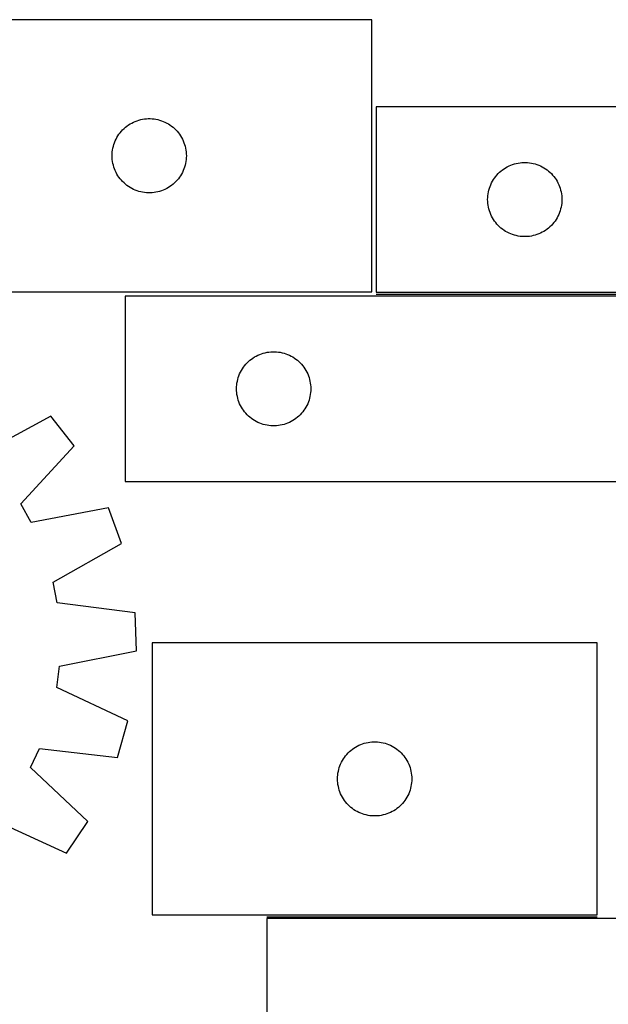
# Model space of a CAD drawing. Header units: millimetres. Extents: x 7 to 1493, y 7 to 2993.
# Tile 12 of 13: x 1049 to 1287, y 2595 to 2993. Entities that reach past the tile are written whole.
import ezdxf

# ---------------------------------------------------------------- set-up
doc = ezdxf.new("R2010")
doc.units = ezdxf.units.MM
doc.layers.add('COMMON', color=5, linetype='CONTINUOUS', true_color=0x0000ff)
doc.layers.add('CUT', color=7, linetype='CONTINUOUS', true_color=0x000000)

msp = doc.modelspace()

# ---------------------------------------------------------------- linework, layer by layer
at = {"layer": 'COMMON'}
for p, q in [((1193.444698, 2882.483434), (1391.944697, 2882.483434)), ((1149.232899, 2630.816185), (1282.770752, 2630.816185))]:
    msp.add_line(p, q, dxfattribs=at)
at = {"layer": 'CUT'}
for p, q in [((1191.651582, 2993.43167), (1011.651582, 2993.43167)), ((1191.651582, 2883.43167), (1191.651582, 2993.43167)), ((1493.444698, 2958.233435), (1193.444698, 2958.233435)), ((1193.444698, 2958.233435), (1193.444698, 2883.233435)), ((1098.206266, 2953.030636), (1098.962371, 2953.18864)), ((1098.962371, 2953.18864), (1099.725607, 2953.307511)), ((1099.725607, 2953.307511), (1100.49395, 2953.386933)), ((1100.49395, 2953.386933), (1101.265363, 2953.426697)), ((1101.265363, 2953.426697), (1102.037801, 2953.426697)), ((1102.037801, 2953.426697), (1102.809214, 2953.386933)), ((1102.809214, 2953.386933), (1103.577557, 2953.307511)), ((1103.577557, 2953.307511), (1104.340793, 2953.18864)), ((1104.340793, 2953.18864), (1105.096898, 2953.030636)), ((1090.909299, 2948.900833), (1091.462482, 2949.439951)), ((1091.462482, 2949.439951), (1092.042684, 2949.949877)), ((1092.042684, 2949.949877), (1092.648368, 2950.429259)), ((1092.648368, 2950.429259), (1093.277926, 2950.876826)), ((1093.277926, 2950.876826), (1093.92969, 2951.29139)), ((1093.92969, 2951.29139), (1094.601931, 2951.671852)), ((1094.601931, 2951.671852), (1095.292866, 2952.017204)), ((1095.292866, 2952.017204), (1096.000664, 2952.32653)), ((1096.000664, 2952.32653), (1096.723446, 2952.599009)), ((1096.723446, 2952.599009), (1097.459298, 2952.833919)), ((1097.459298, 2952.833919), (1098.206266, 2953.030636)), ((1105.096898, 2953.030636), (1105.843867, 2952.833919)), ((1105.843867, 2952.833919), (1106.579718, 2952.599009)), ((1106.579718, 2952.599009), (1107.3025, 2952.32653)), ((1107.3025, 2952.32653), (1108.010298, 2952.017204)), ((1108.010298, 2952.017204), (1108.701233, 2951.671852)), ((1108.701233, 2951.671852), (1109.373474, 2951.29139)), ((1109.373474, 2951.29139), (1110.025238, 2950.876826)), ((1110.025238, 2950.876826), (1110.654796, 2950.429259)), ((1110.654796, 2950.429259), (1111.26048, 2949.949877)), ((1111.26048, 2949.949877), (1111.840682, 2949.439951)), ((1111.840682, 2949.439951), (1112.393865, 2948.900833)), ((1087.906828, 2944.438479), (1088.234276, 2945.138077)), ((1088.234276, 2945.138077), (1088.597303, 2945.819891)), ((1088.597303, 2945.819891), (1088.994949, 2946.482113)), ((1088.994949, 2946.482113), (1089.426157, 2947.122987)), ((1089.426157, 2947.122987), (1089.889785, 2947.740813)), ((1089.889785, 2947.740813), (1090.384603, 2948.333952)), ((1090.384603, 2948.333952), (1090.909299, 2948.900833)), ((1112.393865, 2948.900833), (1112.918561, 2948.333952)), ((1112.918561, 2948.333952), (1113.413379, 2947.740813)), ((1113.413379, 2947.740813), (1113.877007, 2947.122987)), ((1113.877007, 2947.122987), (1114.308215, 2946.482113)), ((1114.308215, 2946.482113), (1114.705861, 2945.819891)), ((1114.705861, 2945.819891), (1115.068888, 2945.138077)), ((1115.068888, 2945.138077), (1115.396336, 2944.438479)), ((1086.830264, 2940.740029), (1086.968747, 2941.499951)), ((1086.968747, 2941.499951), (1087.146166, 2942.251737)), ((1087.146166, 2942.251737), (1087.362051, 2942.993393)), ((1087.362051, 2942.993393), (1087.61583, 2943.722952)), ((1087.61583, 2943.722952), (1087.906828, 2944.438479)), ((1115.396336, 2944.438479), (1115.687334, 2943.722952)), ((1115.687334, 2943.722952), (1115.941113, 2942.993393)), ((1115.941113, 2942.993393), (1116.156998, 2942.251737)), ((1116.156998, 2942.251737), (1116.334417, 2941.499951)), ((1116.334417, 2941.499951), (1116.472901, 2940.740029)), ((1086.651582, 2938.43167), (1086.671471, 2939.203852)), ((1086.671471, 2937.659489), (1086.651582, 2938.43167)), ((1086.671471, 2939.203852), (1086.731084, 2939.973985)), ((1086.731084, 2936.889356), (1086.671471, 2937.659489)), ((1086.731084, 2939.973985), (1086.830264, 2940.740029)), ((1116.472901, 2940.740029), (1116.57208, 2939.973985)), ((1116.57208, 2939.973985), (1116.631693, 2939.203852)), ((1116.631693, 2937.659489), (1116.57208, 2936.889356)), ((1116.631693, 2939.203852), (1116.651582, 2938.43167)), ((1116.651582, 2938.43167), (1116.631693, 2937.659489)), ((1086.830264, 2936.123312), (1086.731084, 2936.889356)), ((1086.968747, 2935.363389), (1086.830264, 2936.123312)), ((1087.146166, 2934.611604), (1086.968747, 2935.363389)), ((1087.362051, 2933.869948), (1087.146166, 2934.611604)), ((1087.61583, 2933.140389), (1087.362051, 2933.869948)), ((1115.941113, 2933.869948), (1115.687334, 2933.140389)), ((1116.156998, 2934.611604), (1115.941113, 2933.869948)), ((1116.334417, 2935.363389), (1116.156998, 2934.611604)), ((1116.472901, 2936.123312), (1116.334417, 2935.363389)), ((1116.57208, 2936.889356), (1116.472901, 2936.123312)), ((1244.441484, 2932.731024), (1245.071042, 2933.17859)), ((1245.071042, 2933.17859), (1245.722806, 2933.593154)), ((1245.722806, 2933.593154), (1246.395047, 2933.973617)), ((1246.395047, 2933.973617), (1247.085982, 2934.318969)), ((1247.085982, 2934.318969), (1247.793779, 2934.628295)), ((1247.793779, 2934.628295), (1248.516562, 2934.900773)), ((1248.516562, 2934.900773), (1249.252413, 2935.135683)), ((1249.252413, 2935.135683), (1249.999382, 2935.332401)), ((1249.999382, 2935.332401), (1250.755486, 2935.490404)), ((1250.755486, 2935.490404), (1251.518722, 2935.609275)), ((1251.518722, 2935.609275), (1252.287066, 2935.688698)), ((1252.287066, 2935.688698), (1253.058479, 2935.728462)), ((1253.058479, 2935.728462), (1253.830916, 2935.728462)), ((1253.830916, 2935.728462), (1254.60233, 2935.688698)), ((1254.60233, 2935.688698), (1255.370673, 2935.609275)), ((1255.370673, 2935.609275), (1256.133909, 2935.490404)), ((1256.133909, 2935.490404), (1256.890014, 2935.332401)), ((1256.890014, 2935.332401), (1257.636982, 2935.135683)), ((1257.636982, 2935.135683), (1258.372833, 2934.900773)), ((1258.372833, 2934.900773), (1259.095616, 2934.628295)), ((1259.095616, 2934.628295), (1259.803414, 2934.318969)), ((1259.803414, 2934.318969), (1260.494349, 2933.973617)), ((1260.494349, 2933.973617), (1261.16659, 2933.593154)), ((1261.16659, 2933.593154), (1261.818354, 2933.17859)), ((1261.818354, 2933.17859), (1262.447912, 2932.731024)), ((1087.906828, 2932.424862), (1087.61583, 2933.140389)), ((1088.234276, 2931.725264), (1087.906828, 2932.424862)), ((1088.597303, 2931.043449), (1088.234276, 2931.725264)), ((1088.994949, 2930.381228), (1088.597303, 2931.043449)), ((1089.426157, 2929.740354), (1088.994949, 2930.381228)), ((1089.889785, 2929.122528), (1089.426157, 2929.740354)), ((1113.877007, 2929.740354), (1113.413379, 2929.122528)), ((1114.308215, 2930.381228), (1113.877007, 2929.740354)), ((1114.705861, 2931.043449), (1114.308215, 2930.381228)), ((1115.068888, 2931.725264), (1114.705861, 2931.043449)), ((1115.396336, 2932.424862), (1115.068888, 2931.725264)), ((1115.687334, 2933.140389), (1115.396336, 2932.424862)), ((1240.788064, 2928.783878), (1241.219273, 2929.424751)), ((1241.219273, 2929.424751), (1241.682901, 2930.042577)), ((1241.682901, 2930.042577), (1242.177719, 2930.635717)), ((1242.177719, 2930.635717), (1242.702415, 2931.202597)), ((1242.702415, 2931.202597), (1243.255598, 2931.741716)), ((1243.255598, 2931.741716), (1243.8358, 2932.251642)), ((1243.8358, 2932.251642), (1244.441484, 2932.731024)), ((1262.447912, 2932.731024), (1263.053595, 2932.251642)), ((1263.053595, 2932.251642), (1263.633798, 2931.741716)), ((1263.633798, 2931.741716), (1264.186981, 2931.202597)), ((1264.186981, 2931.202597), (1264.711677, 2930.635717)), ((1264.711677, 2930.635717), (1265.206495, 2930.042577)), ((1265.206495, 2930.042577), (1265.670123, 2929.424751)), ((1265.670123, 2929.424751), (1266.101331, 2928.783878)), ((1090.384603, 2928.529389), (1089.889785, 2929.122528)), ((1090.909299, 2927.962508), (1090.384603, 2928.529389)), ((1091.462482, 2927.42339), (1090.909299, 2927.962508)), ((1092.042684, 2926.913464), (1091.462482, 2927.42339)), ((1092.648368, 2926.434082), (1092.042684, 2926.913464)), ((1093.277926, 2925.986515), (1092.648368, 2926.434082)), ((1093.92969, 2925.571951), (1093.277926, 2925.986515)), ((1094.601931, 2925.191489), (1093.92969, 2925.571951)), ((1095.292866, 2924.846137), (1094.601931, 2925.191489)), ((1108.701233, 2925.191489), (1108.010298, 2924.846137)), ((1109.373474, 2925.571951), (1108.701233, 2925.191489)), ((1110.025238, 2925.986515), (1109.373474, 2925.571951)), ((1110.654796, 2926.434082), (1110.025238, 2925.986515)), ((1111.26048, 2926.913464), (1110.654796, 2926.434082)), ((1111.840682, 2927.42339), (1111.26048, 2926.913464)), ((1112.393865, 2927.962508), (1111.840682, 2927.42339)), ((1112.918561, 2928.529389), (1112.393865, 2927.962508)), ((1113.413379, 2929.122528), (1112.918561, 2928.529389)), ((1238.939282, 2924.553502), (1239.155167, 2925.295157)), ((1239.155167, 2925.295157), (1239.408945, 2926.024716)), ((1239.408945, 2926.024716), (1239.699944, 2926.740244)), ((1239.699944, 2926.740244), (1240.027391, 2927.439842)), ((1240.027391, 2927.439842), (1240.390419, 2928.121656)), ((1240.390419, 2928.121656), (1240.788064, 2928.783878)), ((1266.101331, 2928.783878), (1266.498976, 2928.121656)), ((1266.498976, 2928.121656), (1266.862004, 2927.439842)), ((1266.862004, 2927.439842), (1267.189451, 2926.740244)), ((1267.189451, 2926.740244), (1267.48045, 2926.024716)), ((1267.48045, 2926.024716), (1267.734228, 2925.295157)), ((1267.734228, 2925.295157), (1267.950114, 2924.553502)), ((1096.000664, 2924.536811), (1095.292866, 2924.846137)), ((1096.723446, 2924.264332), (1096.000664, 2924.536811)), ((1097.459298, 2924.029422), (1096.723446, 2924.264332)), ((1098.206266, 2923.832705), (1097.459298, 2924.029422)), ((1098.962371, 2923.674701), (1098.206266, 2923.832705)), ((1099.725607, 2923.55583), (1098.962371, 2923.674701)), ((1100.49395, 2923.476408), (1099.725607, 2923.55583)), ((1101.265363, 2923.436643), (1100.49395, 2923.476408)), ((1102.037801, 2923.436643), (1101.265363, 2923.436643)), ((1102.809214, 2923.476408), (1102.037801, 2923.436643)), ((1103.577557, 2923.55583), (1102.809214, 2923.476408)), ((1104.340793, 2923.674701), (1103.577557, 2923.55583)), ((1105.096898, 2923.832705), (1104.340793, 2923.674701)), ((1105.843867, 2924.029422), (1105.096898, 2923.832705)), ((1106.579718, 2924.264332), (1105.843867, 2924.029422)), ((1107.3025, 2924.536811), (1106.579718, 2924.264332)), ((1108.010298, 2924.846137), (1107.3025, 2924.536811)), ((1238.444698, 2920.733435), (1238.464586, 2921.505616)), ((1238.464586, 2921.505616), (1238.5242, 2922.27575)), ((1238.5242, 2922.27575), (1238.623379, 2923.041794)), ((1238.623379, 2923.041794), (1238.761862, 2923.801716)), ((1238.761862, 2923.801716), (1238.939282, 2924.553502)), ((1267.950114, 2924.553502), (1268.127533, 2923.801716)), ((1268.127533, 2923.801716), (1268.266016, 2923.041794)), ((1268.266016, 2923.041794), (1268.365196, 2922.27575)), ((1268.365196, 2922.27575), (1268.424809, 2921.505616)), ((1268.424809, 2921.505616), (1268.444698, 2920.733435)), ((1238.464586, 2919.961254), (1238.444698, 2920.733435)), ((1238.5242, 2919.19112), (1238.464586, 2919.961254)), ((1238.623379, 2918.425076), (1238.5242, 2919.19112)), ((1238.761862, 2917.665154), (1238.623379, 2918.425076)), ((1238.939282, 2916.913368), (1238.761862, 2917.665154)), ((1268.127533, 2917.665154), (1267.950114, 2916.913368)), ((1268.266016, 2918.425076), (1268.127533, 2917.665154)), ((1268.365196, 2919.19112), (1268.266016, 2918.425076)), ((1268.424809, 2919.961254), (1268.365196, 2919.19112)), ((1268.444698, 2920.733435), (1268.424809, 2919.961254)), ((1239.155167, 2916.171713), (1238.939282, 2916.913368)), ((1239.408945, 2915.442154), (1239.155167, 2916.171713)), ((1239.699944, 2914.726626), (1239.408945, 2915.442154)), ((1240.027391, 2914.027028), (1239.699944, 2914.726626)), ((1240.390419, 2913.345214), (1240.027391, 2914.027028)), ((1240.788064, 2912.682992), (1240.390419, 2913.345214)), ((1266.498976, 2913.345214), (1266.101331, 2912.682992)), ((1266.862004, 2914.027028), (1266.498976, 2913.345214)), ((1267.189451, 2914.726626), (1266.862004, 2914.027028)), ((1267.48045, 2915.442154), (1267.189451, 2914.726626)), ((1267.734228, 2916.171713), (1267.48045, 2915.442154)), ((1267.950114, 2916.913368), (1267.734228, 2916.171713)), ((1241.219273, 2912.042119), (1240.788064, 2912.682992)), ((1241.682901, 2911.424293), (1241.219273, 2912.042119)), ((1242.177719, 2910.831153), (1241.682901, 2911.424293)), ((1242.702415, 2910.264273), (1242.177719, 2910.831153)), ((1243.255598, 2909.725155), (1242.702415, 2910.264273)), ((1243.8358, 2909.215228), (1243.255598, 2909.725155)), ((1263.633798, 2909.725155), (1263.053595, 2909.215228)), ((1264.186981, 2910.264273), (1263.633798, 2909.725155)), ((1264.711677, 2910.831153), (1264.186981, 2910.264273)), ((1265.206495, 2911.424293), (1264.711677, 2910.831153)), ((1265.670123, 2912.042119), (1265.206495, 2911.424293)), ((1266.101331, 2912.682992), (1265.670123, 2912.042119)), ((1244.441484, 2908.735846), (1243.8358, 2909.215228)), ((1245.071042, 2908.28828), (1244.441484, 2908.735846)), ((1245.722806, 2907.873716), (1245.071042, 2908.28828)), ((1246.395047, 2907.493253), (1245.722806, 2907.873716)), ((1247.085982, 2907.147901), (1246.395047, 2907.493253)), ((1247.793779, 2906.838575), (1247.085982, 2907.147901)), ((1248.516562, 2906.566097), (1247.793779, 2906.838575)), ((1249.252413, 2906.331187), (1248.516562, 2906.566097)), ((1249.999382, 2906.134469), (1249.252413, 2906.331187)), ((1250.755486, 2905.976466), (1249.999382, 2906.134469)), ((1251.518722, 2905.857595), (1250.755486, 2905.976466)), ((1252.287066, 2905.778172), (1251.518722, 2905.857595)), ((1253.058479, 2905.738408), (1252.287066, 2905.778172)), ((1253.830916, 2905.738408), (1253.058479, 2905.738408)), ((1254.60233, 2905.778172), (1253.830916, 2905.738408)), ((1255.370673, 2905.857595), (1254.60233, 2905.778172)), ((1256.133909, 2905.976466), (1255.370673, 2905.857595)), ((1256.890014, 2906.134469), (1256.133909, 2905.976466)), ((1257.636982, 2906.331187), (1256.890014, 2906.134469)), ((1258.372833, 2906.566097), (1257.636982, 2906.331187)), ((1259.095616, 2906.838575), (1258.372833, 2906.566097)), ((1259.803414, 2907.147901), (1259.095616, 2906.838575)), ((1260.494349, 2907.493253), (1259.803414, 2907.147901)), ((1261.16659, 2907.873716), (1260.494349, 2907.493253)), ((1261.818354, 2908.28828), (1261.16659, 2907.873716)), ((1262.447912, 2908.735846), (1261.818354, 2908.28828)), ((1263.053595, 2909.215228), (1262.447912, 2908.735846)), ((1011.651582, 2883.43167), (1191.651582, 2883.43167)), ((1391.944697, 2881.733434), (1091.944697, 2881.733434)), ((1091.944697, 2881.733434), (1091.944697, 2806.733434)), ((1193.444698, 2883.233435), (1393.444698, 2883.233435)), ((1144.895046, 2857.473616), (1145.585981, 2857.818968)), ((1145.585981, 2857.818968), (1146.293778, 2858.128294)), ((1146.293778, 2858.128294), (1147.016561, 2858.400772)), ((1147.016561, 2858.400772), (1147.752412, 2858.635682)), ((1147.752412, 2858.635682), (1148.499381, 2858.8324)), ((1148.499381, 2858.8324), (1149.255485, 2858.990403)), ((1149.255485, 2858.990403), (1150.018721, 2859.109274)), ((1150.018721, 2859.109274), (1150.787065, 2859.188697)), ((1150.787065, 2859.188697), (1151.558478, 2859.228461)), ((1151.558478, 2859.228461), (1152.330915, 2859.228461)), ((1152.330915, 2859.228461), (1153.102329, 2859.188697)), ((1153.102329, 2859.188697), (1153.870672, 2859.109274)), ((1153.870672, 2859.109274), (1154.633908, 2858.990403)), ((1154.633908, 2858.990403), (1155.390013, 2858.8324)), ((1155.390013, 2858.8324), (1156.136981, 2858.635682)), ((1156.136981, 2858.635682), (1156.872832, 2858.400772)), ((1156.872832, 2858.400772), (1157.595615, 2858.128294)), ((1157.595615, 2858.128294), (1158.303413, 2857.818968)), ((1158.303413, 2857.818968), (1158.994348, 2857.473616)), ((1140.1829, 2853.542576), (1140.677718, 2854.135716)), ((1140.677718, 2854.135716), (1141.202414, 2854.702596)), ((1141.202414, 2854.702596), (1141.755597, 2855.241715)), ((1141.755597, 2855.241715), (1142.335799, 2855.751641)), ((1142.335799, 2855.751641), (1142.941483, 2856.231023)), ((1142.941483, 2856.231023), (1143.571041, 2856.678589)), ((1143.571041, 2856.678589), (1144.222805, 2857.093153)), ((1144.222805, 2857.093153), (1144.895046, 2857.473616)), ((1158.994348, 2857.473616), (1159.666589, 2857.093153)), ((1159.666589, 2857.093153), (1160.318353, 2856.678589)), ((1160.318353, 2856.678589), (1160.947911, 2856.231023)), ((1160.947911, 2856.231023), (1161.553594, 2855.751641)), ((1161.553594, 2855.751641), (1162.133797, 2855.241715)), ((1162.133797, 2855.241715), (1162.68698, 2854.702596)), ((1162.68698, 2854.702596), (1163.211676, 2854.135716)), ((1163.211676, 2854.135716), (1163.706494, 2853.542576)), ((1137.908944, 2849.524715), (1138.199943, 2850.240243)), ((1138.199943, 2850.240243), (1138.52739, 2850.939841)), ((1138.52739, 2850.939841), (1138.890418, 2851.621655)), ((1138.890418, 2851.621655), (1139.288063, 2852.283877)), ((1139.288063, 2852.283877), (1139.719272, 2852.92475)), ((1139.719272, 2852.92475), (1140.1829, 2853.542576)), ((1163.706494, 2853.542576), (1164.170122, 2852.92475)), ((1164.170122, 2852.92475), (1164.60133, 2852.283877)), ((1164.60133, 2852.283877), (1164.998975, 2851.621655)), ((1164.998975, 2851.621655), (1165.362003, 2850.939841)), ((1165.362003, 2850.939841), (1165.68945, 2850.240243)), ((1165.68945, 2850.240243), (1165.980449, 2849.524715)), ((1136.964585, 2845.005615), (1137.024199, 2845.775749)), ((1137.024199, 2845.775749), (1137.123378, 2846.541793)), ((1137.123378, 2846.541793), (1137.261861, 2847.301715)), ((1137.261861, 2847.301715), (1137.439281, 2848.053501)), ((1137.439281, 2848.053501), (1137.655166, 2848.795156)), ((1137.655166, 2848.795156), (1137.908944, 2849.524715)), ((1165.980449, 2849.524715), (1166.234227, 2848.795156)), ((1166.234227, 2848.795156), (1166.450113, 2848.053501)), ((1166.450113, 2848.053501), (1166.627532, 2847.301715)), ((1166.627532, 2847.301715), (1166.766015, 2846.541793)), ((1166.766015, 2846.541793), (1166.865195, 2845.775749)), ((1166.865195, 2845.775749), (1166.924808, 2845.005615)), ((1136.944697, 2844.233434), (1136.964585, 2845.005615)), ((1136.964585, 2843.461253), (1136.944697, 2844.233434)), ((1137.024199, 2842.691119), (1136.964585, 2843.461253)), ((1137.123378, 2841.925075), (1137.024199, 2842.691119)), ((1137.261861, 2841.165153), (1137.123378, 2841.925075)), ((1166.766015, 2841.925075), (1166.627532, 2841.165153)), ((1166.865195, 2842.691119), (1166.766015, 2841.925075)), ((1166.924808, 2843.461253), (1166.865195, 2842.691119)), ((1166.924808, 2845.005615), (1166.944697, 2844.233434)), ((1166.944697, 2844.233434), (1166.924808, 2843.461253)), ((1137.439281, 2840.413367), (1137.261861, 2841.165153)), ((1137.655166, 2839.671712), (1137.439281, 2840.413367)), ((1137.908944, 2838.942153), (1137.655166, 2839.671712)), ((1138.199943, 2838.226625), (1137.908944, 2838.942153)), ((1138.52739, 2837.527027), (1138.199943, 2838.226625)), ((1165.68945, 2838.226625), (1165.362003, 2837.527027)), ((1165.980449, 2838.942153), (1165.68945, 2838.226625)), ((1166.234227, 2839.671712), (1165.980449, 2838.942153)), ((1166.450113, 2840.413367), (1166.234227, 2839.671712)), ((1166.627532, 2841.165153), (1166.450113, 2840.413367)), ((1138.890418, 2836.845213), (1138.52739, 2837.527027)), ((1139.288063, 2836.182991), (1138.890418, 2836.845213)), ((1139.719272, 2835.542118), (1139.288063, 2836.182991)), ((1140.1829, 2834.924292), (1139.719272, 2835.542118)), ((1140.677718, 2834.331152), (1140.1829, 2834.924292)), ((1141.202414, 2833.764272), (1140.677718, 2834.331152)), ((1141.755597, 2833.225154), (1141.202414, 2833.764272)), ((1162.68698, 2833.764272), (1162.133797, 2833.225154)), ((1163.211676, 2834.331152), (1162.68698, 2833.764272)), ((1163.706494, 2834.924292), (1163.211676, 2834.331152)), ((1164.170122, 2835.542118), (1163.706494, 2834.924292)), ((1164.60133, 2836.182991), (1164.170122, 2835.542118)), ((1164.998975, 2836.845213), (1164.60133, 2836.182991)), ((1165.362003, 2837.527027), (1164.998975, 2836.845213)), ((1061.826673, 2833.23808), (1033.978326, 2817.959195)), ((1071.313509, 2821.124844), (1061.826673, 2833.23808)), ((1142.335799, 2832.715227), (1141.755597, 2833.225154)), ((1142.941483, 2832.235845), (1142.335799, 2832.715227)), ((1143.571041, 2831.788279), (1142.941483, 2832.235845)), ((1144.222805, 2831.373715), (1143.571041, 2831.788279)), ((1144.895046, 2830.993252), (1144.222805, 2831.373715)), ((1145.585981, 2830.6479), (1144.895046, 2830.993252)), ((1146.293778, 2830.338574), (1145.585981, 2830.6479)), ((1147.016561, 2830.066096), (1146.293778, 2830.338574)), ((1147.752412, 2829.831186), (1147.016561, 2830.066096)), ((1148.499381, 2829.634468), (1147.752412, 2829.831186)), ((1156.136981, 2829.831186), (1155.390013, 2829.634468)), ((1156.872832, 2830.066096), (1156.136981, 2829.831186)), ((1157.595615, 2830.338574), (1156.872832, 2830.066096)), ((1158.303413, 2830.6479), (1157.595615, 2830.338574)), ((1158.994348, 2830.993252), (1158.303413, 2830.6479)), ((1159.666589, 2831.373715), (1158.994348, 2830.993252)), ((1160.318353, 2831.788279), (1159.666589, 2831.373715)), ((1160.947911, 2832.235845), (1160.318353, 2831.788279)), ((1161.553594, 2832.715227), (1160.947911, 2832.235845)), ((1162.133797, 2833.225154), (1161.553594, 2832.715227)), ((1149.255485, 2829.476465), (1148.499381, 2829.634468)), ((1150.018721, 2829.357594), (1149.255485, 2829.476465)), ((1150.787065, 2829.278171), (1150.018721, 2829.357594)), ((1151.558478, 2829.238407), (1150.787065, 2829.278171)), ((1152.330915, 2829.238407), (1151.558478, 2829.238407)), ((1153.102329, 2829.278171), (1152.330915, 2829.238407)), ((1153.870672, 2829.357594), (1153.102329, 2829.278171)), ((1154.633908, 2829.476465), (1153.870672, 2829.357594)), ((1155.390013, 2829.634468), (1154.633908, 2829.476465)), ((1049.806214, 2797.749409), (1071.313509, 2821.124844)), ((1091.944697, 2806.733434), (1291.944697, 2806.733434)), ((1053.971946, 2790.255008), (1049.806214, 2797.749409)), ((1085.178733, 2796.180478), (1053.971946, 2790.255008)), ((1090.458055, 2781.728513), (1085.178733, 2796.180478)), ((1062.779994, 2766.143272), (1090.458055, 2781.728513)), ((1064.425944, 2757.728391), (1062.779994, 2766.143272)), ((1095.936433, 2753.720421), (1064.425944, 2757.728391)), ((1096.491463, 2738.344385), (1095.936433, 2753.720421)), ((1065.351959, 2732.074931), (1096.491463, 2738.344385)), ((1282.770752, 2741.566186), (1102.770752, 2741.566186)), ((1102.770752, 2741.566186), (1102.770752, 2631.566186)), ((1282.770752, 2631.566186), (1282.770752, 2741.566186)), ((1064.317009, 2723.563278), (1065.351959, 2732.074931)), ((1093.046734, 2710.014195), (1064.317009, 2723.563278)), ((1088.823143, 2695.219202), (1093.046734, 2710.014195)), ((1053.655805, 2691.103986), (1057.270347, 2698.879233)), ((1057.270347, 2698.879233), (1088.823143, 2695.219202)), ((1183.161855, 2698.084393), (1183.767538, 2698.563775)), ((1183.767538, 2698.563775), (1184.397096, 2699.011341)), ((1184.397096, 2699.011341), (1185.04886, 2699.425905)), ((1185.04886, 2699.425905), (1185.721101, 2699.806368)), ((1185.721101, 2699.806368), (1186.412036, 2700.15172)), ((1186.412036, 2700.15172), (1187.119834, 2700.461045)), ((1187.119834, 2700.461045), (1187.842616, 2700.733524)), ((1187.842616, 2700.733524), (1188.578468, 2700.968434)), ((1188.578468, 2700.968434), (1189.325436, 2701.165152)), ((1189.325436, 2701.165152), (1190.081541, 2701.323155)), ((1190.081541, 2701.323155), (1190.844777, 2701.442026)), ((1190.844777, 2701.442026), (1191.61312, 2701.521449)), ((1191.61312, 2701.521449), (1192.384533, 2701.561213)), ((1192.384533, 2701.561213), (1193.156971, 2701.561213)), ((1193.156971, 2701.561213), (1193.928384, 2701.521449)), ((1193.928384, 2701.521449), (1194.696728, 2701.442026)), ((1194.696728, 2701.442026), (1195.459964, 2701.323155)), ((1195.459964, 2701.323155), (1196.216068, 2701.165152)), ((1196.216068, 2701.165152), (1196.963037, 2700.968434)), ((1196.963037, 2700.968434), (1197.698888, 2700.733524)), ((1197.698888, 2700.733524), (1198.421671, 2700.461045)), ((1198.421671, 2700.461045), (1199.129468, 2700.15172)), ((1199.129468, 2700.15172), (1199.820403, 2699.806368)), ((1199.820403, 2699.806368), (1200.492644, 2699.425905)), ((1200.492644, 2699.425905), (1201.144408, 2699.011341)), ((1201.144408, 2699.011341), (1201.773966, 2698.563775)), ((1201.773966, 2698.563775), (1202.37965, 2698.084393)), ((1179.716474, 2693.954407), (1180.114119, 2694.616629)), ((1180.114119, 2694.616629), (1180.545327, 2695.257502)), ((1180.545327, 2695.257502), (1181.008955, 2695.875328)), ((1181.008955, 2695.875328), (1181.503773, 2696.468468)), ((1181.503773, 2696.468468), (1182.028469, 2697.035348)), ((1182.028469, 2697.035348), (1182.581652, 2697.574466)), ((1182.581652, 2697.574466), (1183.161855, 2698.084393)), ((1202.37965, 2698.084393), (1202.959852, 2697.574466)), ((1202.959852, 2697.574466), (1203.513035, 2697.035348)), ((1203.513035, 2697.035348), (1204.037731, 2696.468468)), ((1204.037731, 2696.468468), (1204.532549, 2695.875328)), ((1204.532549, 2695.875328), (1204.996177, 2695.257502)), ((1204.996177, 2695.257502), (1205.427386, 2694.616629)), ((1205.427386, 2694.616629), (1205.825031, 2693.954407)), ((1076.792501, 2669.34007), (1053.655805, 2691.103986)), ((1178.087917, 2689.634467), (1178.265336, 2690.386253)), ((1178.265336, 2690.386253), (1178.481221, 2691.127908)), ((1178.481221, 2691.127908), (1178.735, 2691.857467)), ((1178.735, 2691.857467), (1179.025999, 2692.572995)), ((1179.025999, 2692.572995), (1179.353446, 2693.272593)), ((1179.353446, 2693.272593), (1179.716474, 2693.954407)), ((1205.825031, 2693.954407), (1206.188058, 2693.272593)), ((1206.188058, 2693.272593), (1206.515506, 2692.572995)), ((1206.515506, 2692.572995), (1206.806504, 2691.857467)), ((1206.806504, 2691.857467), (1207.060283, 2691.127908)), ((1207.060283, 2691.127908), (1207.276168, 2690.386253)), ((1207.276168, 2690.386253), (1207.453587, 2689.634467)), ((1177.770752, 2686.566186), (1177.790641, 2687.338367)), ((1177.790641, 2685.794005), (1177.770752, 2686.566186)), ((1177.790641, 2687.338367), (1177.850254, 2688.108501)), ((1177.850254, 2688.108501), (1177.949434, 2688.874545)), ((1177.949434, 2688.874545), (1178.087917, 2689.634467)), ((1207.453587, 2689.634467), (1207.592071, 2688.874545)), ((1207.592071, 2688.874545), (1207.69125, 2688.108501)), ((1207.69125, 2688.108501), (1207.750864, 2687.338367)), ((1207.750864, 2687.338367), (1207.770752, 2686.566186)), ((1207.770752, 2686.566186), (1207.750864, 2685.794005)), ((1177.850254, 2685.023871), (1177.790641, 2685.794005)), ((1177.949434, 2684.257827), (1177.850254, 2685.023871)), ((1178.087917, 2683.497905), (1177.949434, 2684.257827)), ((1178.265336, 2682.746119), (1178.087917, 2683.497905)), ((1178.481221, 2682.004463), (1178.265336, 2682.746119)), ((1207.276168, 2682.746119), (1207.060283, 2682.004463)), ((1207.453587, 2683.497905), (1207.276168, 2682.746119)), ((1207.592071, 2684.257827), (1207.453587, 2683.497905)), ((1207.69125, 2685.023871), (1207.592071, 2684.257827)), ((1207.750864, 2685.794005), (1207.69125, 2685.023871)), ((1178.735, 2681.274905), (1178.481221, 2682.004463)), ((1179.025999, 2680.559377), (1178.735, 2681.274905)), ((1179.353446, 2679.859779), (1179.025999, 2680.559377)), ((1179.716474, 2679.177965), (1179.353446, 2679.859779)), ((1180.114119, 2678.515743), (1179.716474, 2679.177965)), ((1180.545327, 2677.87487), (1180.114119, 2678.515743)), ((1205.427386, 2678.515743), (1204.996177, 2677.87487)), ((1205.825031, 2679.177965), (1205.427386, 2678.515743)), ((1206.188058, 2679.859779), (1205.825031, 2679.177965)), ((1206.515506, 2680.559377), (1206.188058, 2679.859779)), ((1206.806504, 2681.274905), (1206.515506, 2680.559377)), ((1207.060283, 2682.004463), (1206.806504, 2681.274905)), ((1181.008955, 2677.257044), (1180.545327, 2677.87487)), ((1181.503773, 2676.663904), (1181.008955, 2677.257044)), ((1182.028469, 2676.097024), (1181.503773, 2676.663904)), ((1182.581652, 2675.557905), (1182.028469, 2676.097024)), ((1183.161855, 2675.047979), (1182.581652, 2675.557905)), ((1183.767538, 2674.568597), (1183.161855, 2675.047979)), ((1184.397096, 2674.121031), (1183.767538, 2674.568597)), ((1201.773966, 2674.568597), (1201.144408, 2674.121031)), ((1202.37965, 2675.047979), (1201.773966, 2674.568597)), ((1202.959852, 2675.557905), (1202.37965, 2675.047979)), ((1203.513035, 2676.097024), (1202.959852, 2675.557905)), ((1204.037731, 2676.663904), (1203.513035, 2676.097024)), ((1204.532549, 2677.257044), (1204.037731, 2676.663904)), ((1204.996177, 2677.87487), (1204.532549, 2677.257044)), ((1185.04886, 2673.706467), (1184.397096, 2674.121031)), ((1185.721101, 2673.326004), (1185.04886, 2673.706467)), ((1186.412036, 2672.980652), (1185.721101, 2673.326004)), ((1187.119834, 2672.671326), (1186.412036, 2672.980652)), ((1187.842616, 2672.398848), (1187.119834, 2672.671326)), ((1188.578468, 2672.163938), (1187.842616, 2672.398848)), ((1189.325436, 2671.96722), (1188.578468, 2672.163938)), ((1190.081541, 2671.809217), (1189.325436, 2671.96722)), ((1190.844777, 2671.690346), (1190.081541, 2671.809217)), ((1191.61312, 2671.610923), (1190.844777, 2671.690346)), ((1192.384533, 2671.571159), (1191.61312, 2671.610923)), ((1193.156971, 2671.571159), (1192.384533, 2671.571159)), ((1193.928384, 2671.610923), (1193.156971, 2671.571159)), ((1194.696728, 2671.690346), (1193.928384, 2671.610923)), ((1195.459964, 2671.809217), (1194.696728, 2671.690346)), ((1196.216068, 2671.96722), (1195.459964, 2671.809217)), ((1196.963037, 2672.163938), (1196.216068, 2671.96722)), ((1197.698888, 2672.398848), (1196.963037, 2672.163938)), ((1198.421671, 2672.671326), (1197.698888, 2672.398848)), ((1199.129468, 2672.980652), (1198.421671, 2672.671326)), ((1199.820403, 2673.326004), (1199.129468, 2672.980652)), ((1200.492644, 2673.706467), (1199.820403, 2673.326004)), ((1201.144408, 2674.121031), (1200.492644, 2673.706467)), ((1039.326242, 2669.805603), (1068.203722, 2656.574356)), ((1068.203722, 2656.574356), (1076.792501, 2669.34007)), ((1102.770752, 2631.566186), (1282.770752, 2631.566186)), ((1149.232899, 2630.066185), (1149.232899, 2330.066185)), ((1399.232899, 2630.066185), (1149.232899, 2630.066185))]:
    msp.add_line(p, q, dxfattribs=at)

doc.saveas('drawing.dxf')
